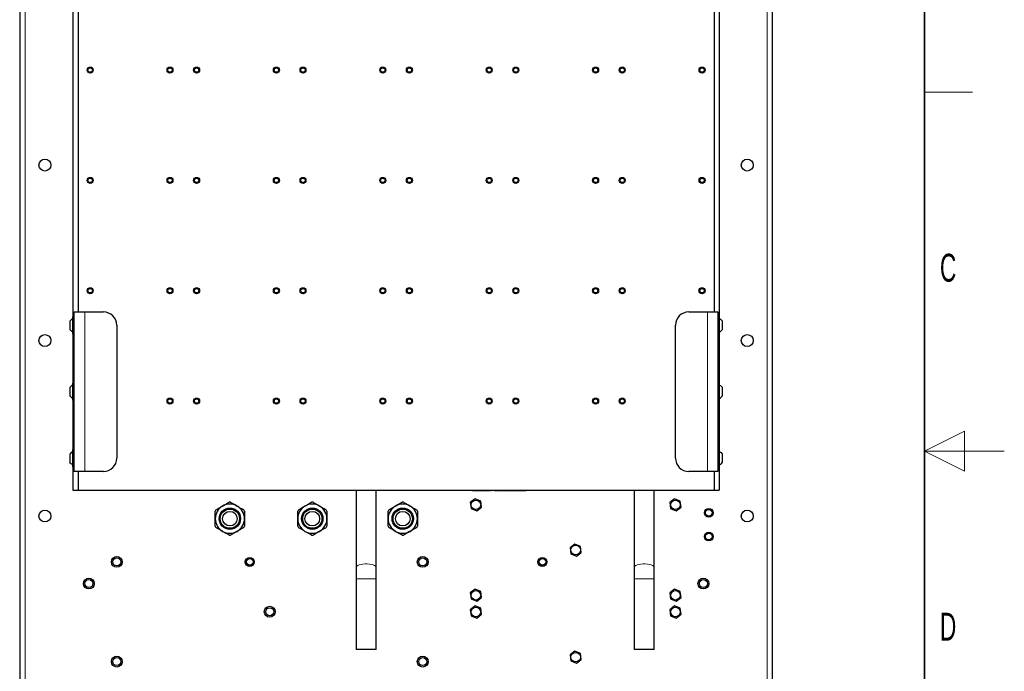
# Model space of a CAD drawing. Header units: millimetres. Extents: x 5 to 418, y 2 to 292.
# Tile 86 of 87: x 295 to 418, y 120 to 201. Entities that reach past the tile are written whole.
import ezdxf

# ---------------------------------------------------------------- set-up
doc = ezdxf.new("R2010")
doc.units = ezdxf.units.MM
doc.layers.add('SLD-0', color=7, linetype='Continuous')
doc.styles.add('SLDTEXTSTYLE0', font='TXT', dxfattribs={"width": 0.605})

msp = doc.modelspace()

# ---------------------------------------------------------------- linework, layer by layer
at = {"color": 7, "linetype": 'Continuous', "lineweight": 25}
for p, q in [((294.6241, 252.0387), (294.6241, 92.8721)), ((388.9574, 92.8721), (388.9574, 252.0387)), ((301.2908, 203.5975), (301.2908, 164.1466)), ((382.2908, 203.5975), (382.2908, 164.1466)), ((301.9574, 203.0387), (301.9574, 164.7054)), ((381.6241, 203.0387), (381.6241, 164.7054)), ((301.4574, 164.7054), (302.7908, 164.7054)), ((301.4574, 144.7054), (301.4574, 164.7054)), ((302.7908, 164.7054), (305.1241, 164.7054)), ((378.4574, 164.7054), (380.7908, 164.7054)), ((380.7908, 164.7054), (382.1241, 164.7054)), ((382.1241, 164.7054), (382.1241, 144.7054)), ((300.9074, 163.5521), (300.9074, 162.5254)), ((301.2574, 164.0721), (301.2574, 162.0054)), ((306.7908, 163.0387), (306.7908, 146.3721)), ((376.7908, 146.3721), (376.7908, 163.0387)), ((382.3241, 162.0054), (382.3241, 164.0721)), ((382.6741, 162.5254), (382.6741, 163.5521)), ((301.2908, 161.9309), (301.2908, 155.8133)), ((382.2908, 161.9309), (382.2908, 155.8133)), ((301.2574, 155.7387), (301.2574, 153.6721)), ((382.3241, 153.6721), (382.3241, 155.7387)), ((300.9074, 155.2187), (300.9074, 154.1921)), ((382.6741, 154.1921), (382.6741, 155.2187)), ((301.2908, 153.5975), (301.2908, 147.4799)), ((382.2908, 153.5975), (382.2908, 147.4799)), ((300.9074, 146.8854), (300.9074, 145.8587)), ((301.2574, 147.4054), (301.2574, 145.3387)), ((382.3241, 145.3387), (382.3241, 147.4054)), ((382.6741, 145.8587), (382.6741, 146.8854)), ((301.2908, 145.2642), (301.2908, 142.3721)), ((302.7908, 144.7054), (301.4574, 144.7054)), ((301.9574, 144.7054), (301.9574, 142.3721)), ((305.1241, 144.7054), (302.7908, 144.7054)), ((380.7908, 144.7054), (378.4574, 144.7054)), ((382.1241, 144.7054), (380.7908, 144.7054)), ((381.6241, 144.7054), (381.6241, 142.3721)), ((382.2908, 145.2642), (382.2908, 142.3721)), ((301.2908, 142.3721), (301.9574, 142.3721)), ((301.9574, 142.3721), (381.6241, 142.3721)), ((336.7908, 142.3721), (336.7908, 132.6865)), ((339.2908, 132.6865), (339.2908, 142.3721)), ((350.6241, 142.3387), (350.6241, 142.3721)), ((350.9574, 142.3387), (350.6241, 142.3387)), ((358.6241, 142.3387), (350.9574, 142.3387)), ((351.3591, 142.3371), (351.3591, 142.3387)), ((351.3591, 142.3371), (351.3725, 142.3371)), ((351.3725, 142.3371), (351.3725, 142.3387)), ((351.4008, 142.3371), (351.4008, 142.3387)), ((351.438, 142.3371), (351.438, 142.3387)), ((351.4446, 142.3371), (351.4446, 142.3387)), ((351.4446, 142.3371), (351.4873, 142.3371)), ((351.4873, 142.3371), (351.4873, 142.3387)), ((351.5344, 142.3371), (351.5344, 142.3387)), ((351.5344, 142.3371), (351.5771, 142.3371)), ((351.5771, 142.3371), (351.5771, 142.3387)), ((351.5899, 142.3371), (351.5899, 142.3387)), ((351.6769, 142.3371), (351.6769, 142.3387)), ((351.7566, 142.3371), (351.7566, 142.3387)), ((351.7908, 142.3371), (351.7908, 142.3387)), ((351.791, 142.3371), (351.791, 142.3387)), ((351.7921, 142.3371), (351.7921, 142.3387)), ((351.8981, 142.3371), (351.8981, 142.3387)), ((352.013, 142.3371), (352.013, 142.3387)), ((352.0296, 142.3371), (352.0296, 142.3387)), ((352.0296, 142.3371), (352.1578, 142.3371)), ((352.1578, 142.3371), (352.1578, 142.3387)), ((352.1578, 142.3371), (352.2048, 142.3371)), ((352.2048, 142.3371), (352.2048, 142.3387)), ((352.2048, 142.3371), (352.3326, 142.3371)), ((352.3326, 142.3371), (352.3326, 142.3387)), ((352.3326, 142.3371), (352.4264, 142.3371)), ((352.4264, 142.3371), (352.4264, 142.3387)), ((352.4264, 142.3371), (352.4617, 142.3371)), ((352.4617, 142.3371), (352.4617, 142.3387)), ((352.4617, 142.3371), (352.4773, 142.3371)), ((352.4773, 142.3371), (352.4773, 142.3387)), ((352.4773, 142.3371), (352.4907, 142.3371)), ((352.4907, 142.3371), (352.4907, 142.3387)), ((352.519, 142.3371), (352.519, 142.3387)), ((352.5562, 142.3371), (352.5562, 142.3387)), ((352.5628, 142.3371), (352.5628, 142.3387)), ((352.5628, 142.3371), (352.6055, 142.3371)), ((352.6055, 142.3371), (352.6055, 142.3387)), ((352.6455, 142.3371), (352.6455, 142.3387)), ((352.6455, 142.3371), (352.6525, 142.3371)), ((352.6525, 142.3371), (352.6525, 142.3387)), ((352.6525, 142.3371), (352.6953, 142.3371)), ((352.6953, 142.3371), (352.6953, 142.3387)), ((352.7081, 142.3371), (352.7081, 142.3387)), ((352.795, 142.3371), (352.795, 142.3387)), ((352.8705, 142.3371), (352.8762, 142.3371)), ((352.8748, 142.3371), (352.8748, 142.3387)), ((352.8762, 142.3371), (352.8762, 142.3387)), ((352.8762, 142.3371), (352.919, 142.3371)), ((352.9089, 142.3371), (352.9089, 142.3387)), ((352.919, 142.3371), (352.9309, 142.3371)), ((353.0104, 142.3371), (353.0104, 142.3387)), ((353.0685, 142.3371), (353.0756, 142.3371)), ((353.0756, 142.3371), (353.0756, 142.3387)), ((353.0756, 142.3371), (353.1184, 142.3371)), ((353.1184, 142.3371), (353.1184, 142.3387)), ((353.1184, 142.3371), (353.1264, 142.3371)), ((353.1264, 142.3371), (353.1264, 142.3387)), ((353.1264, 142.3371), (353.2462, 142.3371)), ((353.2462, 142.3371), (353.2462, 142.3387)), ((353.2462, 142.3371), (353.295, 142.3371)), ((353.295, 142.3371), (353.295, 142.3387)), ((353.2978, 142.3371), (353.2978, 142.3387)), ((353.4047, 142.3371), (353.4047, 142.3387)), ((353.4791, 142.3371), (353.4791, 142.3387)), ((353.5115, 142.3371), (353.5115, 142.3387)), ((353.56, 142.3371), (353.56, 142.3387)), ((353.56, 142.3371), (353.5892, 142.3371)), ((353.6184, 142.3371), (353.6184, 142.3387)), ((353.6184, 142.3371), (353.6611, 142.3371)), ((353.6611, 142.3371), (353.6611, 142.3387)), ((353.738, 142.3371), (353.738, 142.3387)), ((354.0884, 142.3371), (354.0884, 142.3387)), ((354.0884, 142.3371), (354.1312, 142.3371)), ((354.1312, 142.3371), (354.1312, 142.3387)), ((354.191, 142.3371), (354.191, 142.3387)), ((354.1912, 142.3371), (354.1912, 142.3387)), ((354.1923, 142.3371), (354.1923, 142.3387)), ((354.2984, 142.3371), (354.2984, 142.3387)), ((354.4132, 142.3371), (354.4132, 142.3387)), ((354.426, 142.3371), (354.426, 142.3387)), ((354.426, 142.3371), (354.4394, 142.3371)), ((354.4394, 142.3371), (354.4394, 142.3387)), ((354.4677, 142.3371), (354.4677, 142.3387)), ((354.5049, 142.3371), (354.5049, 142.3387)), ((354.5115, 142.3371), (354.5115, 142.3387)), ((354.5115, 142.3371), (354.5542, 142.3371)), ((354.5542, 142.3371), (354.5542, 142.3387)), ((354.6141, 142.3371), (354.6141, 142.3387)), ((354.6141, 142.3371), (354.6568, 142.3371)), ((354.6568, 142.3371), (354.6568, 142.3387)), ((354.7309, 142.3371), (354.7309, 142.3387)), ((354.8083, 142.3371), (354.8083, 142.3387)), ((354.8107, 142.3371), (354.8107, 142.3387)), ((354.8135, 142.3371), (354.8506, 142.3371)), ((354.8506, 142.3371), (354.8506, 142.3387)), ((354.8506, 142.3371), (354.8634, 142.3371)), ((354.8577, 142.3371), (354.8577, 142.3387)), ((354.9531, 142.3371), (354.9531, 142.3387)), ((355.0542, 142.3371), (355.0542, 142.3387)), ((355.0884, 142.3371), (355.0884, 142.3387)), ((355.1839, 142.3371), (355.1839, 142.3387)), ((355.2683, 142.3371), (355.2892, 142.3371)), ((355.285, 142.3371), (355.285, 142.3387)), ((355.295, 142.3371), (355.295, 142.3387)), ((355.295, 142.3371), (355.3186, 142.3371)), ((355.3192, 142.3371), (355.3192, 142.3387)), ((355.3194, 142.3371), (355.3194, 142.3387)), ((355.3205, 142.3371), (355.3205, 142.3387)), ((355.4266, 142.3371), (355.4266, 142.3387)), ((355.5414, 142.3371), (355.5414, 142.3387)), ((355.5515, 142.3371), (355.5515, 142.3387)), ((355.5542, 142.3371), (355.5542, 142.3387)), ((355.5542, 142.3371), (355.5676, 142.3371)), ((355.5676, 142.3371), (355.5676, 142.3387)), ((355.5959, 142.3371), (355.5959, 142.3387)), ((355.6331, 142.3371), (355.6331, 142.3387)), ((355.6397, 142.3371), (355.6397, 142.3387)), ((355.6397, 142.3371), (355.6825, 142.3371)), ((355.6825, 142.3371), (355.6825, 142.3387)), ((355.7295, 142.3371), (355.7295, 142.3387)), ((355.8334, 142.3371), (355.8334, 142.3387)), ((355.8961, 142.3371), (355.8961, 142.3387)), ((355.8961, 142.3371), (355.9389, 142.3371)), ((355.9389, 142.3371), (355.9389, 142.3387)), ((356.0044, 142.3371), (356.0044, 142.3387)), ((356.0258, 142.3371), (356.0258, 142.3387)), ((356.0559, 142.3371), (356.0559, 142.3387)), ((356.1027, 142.3371), (356.1113, 142.3371)), ((356.1113, 142.3371), (356.1113, 142.3387)), ((356.1113, 142.3371), (356.1412, 142.3371)), ((356.1296, 142.3371), (356.1296, 142.3387)), ((356.1412, 142.3371), (356.1455, 142.3371)), ((356.2389, 142.3371), (356.2389, 142.3387)), ((356.3347, 142.3371), (356.3347, 142.3387)), ((356.339, 142.3371), (356.339, 142.3387)), ((356.3833, 142.3371), (356.3833, 142.3387)), ((356.3833, 142.3371), (356.426, 142.3371)), ((356.426, 142.3371), (356.426, 142.3387)), ((356.4749, 142.3371), (356.4749, 142.3387)), ((356.513, 142.3371), (356.5301, 142.3371)), ((356.5372, 142.3371), (356.5372, 142.3387)), ((356.5372, 142.3371), (356.5799, 142.3371)), ((356.5799, 142.3371), (356.5799, 142.3387)), ((356.6089, 142.3371), (356.6089, 142.3387)), ((356.6156, 142.3371), (356.6156, 142.3387)), ((356.6156, 142.3371), (356.6397, 142.3371)), ((356.6397, 142.3371), (356.6397, 142.3387)), ((356.6397, 142.3371), (356.6825, 142.3371)), ((356.6825, 142.3371), (356.6825, 142.3387)), ((356.7166, 142.3371), (356.7166, 142.3387)), ((356.7468, 142.3371), (356.7468, 142.3387)), ((356.7594, 142.3371), (356.7609, 142.3371)), ((356.8021, 142.3371), (356.8021, 142.3387)), ((356.8021, 142.3371), (356.832, 142.3371)), ((356.832, 142.3371), (356.832, 142.3387)), ((356.8349, 142.3371), (356.8349, 142.3387)), ((356.8349, 142.3371), (356.8499, 142.3371)), ((356.8577, 142.3371), (356.8577, 142.3387)), ((356.8577, 142.3371), (356.9004, 142.3371)), ((356.9004, 142.3371), (356.9004, 142.3387)), ((356.9132, 142.3371), (356.9132, 142.3387)), ((357.0002, 142.3371), (357.0002, 142.3387)), ((357.0799, 142.3371), (357.0799, 142.3387)), ((357.0927, 142.3371), (357.0927, 142.3387)), ((357.0927, 142.3371), (357.1061, 142.3371)), ((357.1061, 142.3371), (357.1061, 142.3387)), ((357.1344, 142.3371), (357.1344, 142.3387)), ((357.1716, 142.3371), (357.1716, 142.3387)), ((357.1782, 142.3371), (357.1782, 142.3387)), ((357.1782, 142.3371), (357.2209, 142.3371)), ((357.2209, 142.3371), (357.2209, 142.3387)), ((357.2679, 142.3371), (357.2679, 142.3387)), ((357.2681, 142.3371), (357.2681, 142.3387)), ((357.2693, 142.3371), (357.2693, 142.3387)), ((357.3753, 142.3371), (357.3753, 142.3387)), ((357.4901, 142.3371), (357.4901, 142.3387)), ((357.5243, 142.3371), (357.5243, 142.3387)), ((357.6283, 142.3371), (357.6283, 142.3387)), ((357.691, 142.3371), (357.691, 142.3387)), ((357.691, 142.3371), (357.7337, 142.3371)), ((357.7337, 142.3371), (357.7337, 142.3387)), ((357.7371, 142.3371), (357.7371, 142.3387)), ((357.7438, 142.3371), (357.7438, 142.3387)), ((357.7438, 142.3371), (357.7865, 142.3371)), ((357.785, 142.3371), (357.785, 142.3387)), ((357.9431, 142.3371), (357.9431, 142.3387)), ((358.1013, 142.3371), (358.1013, 142.3387)), ((358.1027, 142.3371), (358.1027, 142.3387)), ((358.9574, 142.3387), (358.6241, 142.3387)), ((358.9574, 142.3387), (358.9574, 142.3721)), ((371.6241, 142.3721), (371.6241, 132.6865)), ((374.1241, 132.6865), (374.1241, 142.3721)), ((381.6241, 142.3721), (382.2908, 142.3721)), ((351.6918, 141.2758), (351.0886, 140.8133)), ((351.0886, 140.8133), (351.1875, 140.0595)), ((352.394, 140.9846), (351.6918, 141.2758)), ((352.493, 140.2309), (352.394, 140.9846)), ((376.6918, 141.2758), (376.0886, 140.8133)), ((376.0886, 140.8133), (376.1875, 140.0595)), ((377.394, 140.9846), (376.6918, 141.2758)), ((377.493, 140.2309), (377.394, 140.9846)), ((351.1875, 140.0595), (351.8897, 139.7684)), ((351.8897, 139.7684), (352.493, 140.2309)), ((376.1875, 140.0595), (376.8897, 139.7684)), ((376.8897, 139.7684), (377.493, 140.2309)), ((364.1918, 135.6091), (363.5886, 135.1466)), ((363.5886, 135.1466), (363.6875, 134.3929)), ((364.894, 135.3179), (364.1918, 135.6091)), ((364.3897, 134.1017), (364.993, 134.5642)), ((364.993, 134.5642), (364.894, 135.3179)), ((363.6875, 134.3929), (364.3897, 134.1017)), ((336.7908, 132.6865), (336.7908, 131.2614)), ((339.2908, 131.2614), (339.2908, 132.6865)), ((371.6241, 132.6865), (371.6241, 131.2614)), ((374.1241, 131.2614), (374.1241, 132.6865)), ((336.7908, 131.2614), (336.7908, 122.3721)), ((339.2908, 122.3721), (339.2908, 131.2614)), ((371.6241, 131.2614), (371.6241, 122.3721)), ((374.1241, 122.3721), (374.1241, 131.2614)), ((351.6918, 129.9424), (351.0886, 129.4799)), ((352.394, 129.6513), (351.6918, 129.9424)), ((352.493, 128.8975), (352.394, 129.6513)), ((376.6918, 129.9424), (376.0886, 129.4799)), ((377.394, 129.6513), (376.6918, 129.9424)), ((377.493, 128.8975), (377.394, 129.6513)), ((351.0886, 129.4799), (351.1875, 128.7262)), ((351.1875, 128.7262), (351.8897, 128.435)), ((351.8897, 128.435), (352.493, 128.8975)), ((376.0886, 129.4799), (376.1875, 128.7262)), ((376.1875, 128.7262), (376.8897, 128.435)), ((376.8897, 128.435), (377.493, 128.8975)), ((351.6918, 127.8424), (351.0886, 127.3799)), ((351.0886, 127.3799), (351.1875, 126.6262)), ((352.394, 127.5513), (351.6918, 127.8424)), ((352.493, 126.7975), (352.394, 127.5513)), ((376.6918, 127.8424), (376.0886, 127.3799)), ((376.0886, 127.3799), (376.1875, 126.6262)), ((377.394, 127.5513), (376.6918, 127.8424)), ((377.493, 126.7975), (377.394, 127.5513)), ((351.1875, 126.6262), (351.8897, 126.335)), ((351.8897, 126.335), (352.493, 126.7975)), ((376.1875, 126.6262), (376.8897, 126.335)), ((376.8897, 126.335), (377.493, 126.7975)), ((339.2908, 122.3721), (336.7908, 122.3721)), ((364.1918, 122.1758), (363.5886, 121.7133)), ((364.894, 121.8846), (364.1918, 122.1758)), ((374.1241, 122.3721), (371.6241, 122.3721)), ((363.5886, 121.7133), (363.6875, 120.9595)), ((363.6875, 120.9595), (364.3897, 120.6684)), ((364.3897, 120.6684), (364.993, 121.1309)), ((364.993, 121.1309), (364.894, 121.8846))]:
    msp.add_line(p, q, dxfattribs=at)
at = {"color": 7, "linetype": 'Continuous', "lineweight": 18}
for p, q in [((295.2908, 252.0387), (295.2908, 92.8721)), ((388.2908, 92.8721), (388.2908, 252.0387)), ((302.7908, 144.7054), (302.7908, 164.7054)), ((380.7908, 164.7054), (380.7908, 144.7054)), ((350.9574, 142.3387), (350.9574, 142.3721)), ((358.6241, 142.3387), (358.6241, 142.3721)), ((339.2908, 131.2614), (336.7908, 131.2614)), ((374.1241, 131.2614), (371.6241, 131.2614))]:
    msp.add_line(p, q, dxfattribs=at)
at = {"color": 7, "linetype": 'Continuous', "lineweight": 18, "flags": 128}
for points in [[(339.2908, 132.6865), (339.2743, 132.7557), (339.202, 132.8448), (339.0754, 132.9264), (338.9004, 132.9969), (338.6852, 133.0528), (338.4399, 133.0917), (338.1759, 133.1115), (337.9056, 133.1115), (337.6416, 133.0917), (337.3963, 133.0528), (337.1811, 132.9969), (337.0062, 132.9264), (336.8795, 132.8448), (336.8072, 132.7557), (336.7908, 132.6865)], [(374.1241, 132.6865), (374.1076, 132.7557), (374.0353, 132.8448), (373.9087, 132.9264), (373.7337, 132.9969), (373.5185, 133.0528), (373.2732, 133.0917), (373.0092, 133.1115), (372.739, 133.1115), (372.475, 133.0917), (372.2297, 133.0528), (372.0145, 132.9969), (371.8395, 132.9264), (371.7129, 132.8448), (371.6406, 132.7557), (371.6241, 132.6865)]]:
    msp.add_lwpolyline(points, dxfattribs=at)
at = {"color": 7, "linetype": 'Continuous', "lineweight": 25}
for centre, radius in [((303.4574, 195.0387), 0.375), ((303.4574, 195.0387), 0.275), ((313.4574, 195.0387), 0.375), ((313.4574, 195.0387), 0.275), ((316.7908, 195.0387), 0.375), ((316.7908, 195.0387), 0.275), ((326.7908, 195.0387), 0.375), ((326.7908, 195.0387), 0.275), ((330.1241, 195.0387), 0.375), ((330.1241, 195.0387), 0.275), ((340.1241, 195.0387), 0.375), ((340.1241, 195.0387), 0.275), ((343.4574, 195.0387), 0.375), ((343.4574, 195.0387), 0.275), ((353.4574, 195.0387), 0.375), ((353.4574, 195.0387), 0.275), ((356.7908, 195.0387), 0.375), ((356.7908, 195.0387), 0.275), ((366.7908, 195.0387), 0.375), ((366.7908, 195.0387), 0.275), ((370.1241, 195.0387), 0.375), ((370.1241, 195.0387), 0.275), ((380.1241, 195.0387), 0.375), ((380.1241, 195.0387), 0.275), ((297.7908, 183.1221), 0.75), ((385.7908, 183.1221), 0.75), ((303.4574, 181.2054), 0.375), ((303.4574, 181.2054), 0.275), ((313.4574, 181.2054), 0.375), ((313.4574, 181.2054), 0.275), ((316.7908, 181.2054), 0.375), ((316.7908, 181.2054), 0.275), ((326.7908, 181.2054), 0.375), ((326.7908, 181.2054), 0.275), ((330.1241, 181.2054), 0.375), ((330.1241, 181.2054), 0.275), ((340.1241, 181.2054), 0.375), ((340.1241, 181.2054), 0.275), ((343.4574, 181.2054), 0.375), ((343.4574, 181.2054), 0.275), ((353.4574, 181.2054), 0.375), ((353.4574, 181.2054), 0.275), ((356.7908, 181.2054), 0.375), ((356.7908, 181.2054), 0.275), ((366.7908, 181.2054), 0.375), ((366.7908, 181.2054), 0.275), ((370.1241, 181.2054), 0.375), ((370.1241, 181.2054), 0.275), ((380.1241, 181.2054), 0.375), ((380.1241, 181.2054), 0.275), ((303.4574, 167.3721), 0.375), ((303.4574, 167.3721), 0.275), ((313.4574, 167.3721), 0.375), ((313.4574, 167.3721), 0.275), ((316.7908, 167.3721), 0.375), ((316.7908, 167.3721), 0.275), ((326.7908, 167.3721), 0.375), ((326.7908, 167.3721), 0.275), ((330.1241, 167.3721), 0.375), ((330.1241, 167.3721), 0.275), ((340.1241, 167.3721), 0.375), ((340.1241, 167.3721), 0.275), ((343.4574, 167.3721), 0.375), ((343.4574, 167.3721), 0.275), ((353.4574, 167.3721), 0.375), ((353.4574, 167.3721), 0.275), ((356.7908, 167.3721), 0.375), ((356.7908, 167.3721), 0.275), ((366.7908, 167.3721), 0.375), ((366.7908, 167.3721), 0.275), ((370.1241, 167.3721), 0.375), ((370.1241, 167.3721), 0.275), ((380.1241, 167.3721), 0.375), ((380.1241, 167.3721), 0.275), ((297.7908, 161.1221), 0.75), ((385.7908, 161.1221), 0.75), ((313.4574, 153.5387), 0.375), ((313.4574, 153.5387), 0.275), ((316.7908, 153.5387), 0.375), ((316.7908, 153.5387), 0.275), ((326.7908, 153.5387), 0.375), ((326.7908, 153.5387), 0.275), ((330.1241, 153.5387), 0.375), ((330.1241, 153.5387), 0.275), ((340.1241, 153.5387), 0.375), ((340.1241, 153.5387), 0.275), ((343.4574, 153.5387), 0.375), ((343.4574, 153.5387), 0.275), ((353.4574, 153.5387), 0.375), ((353.4574, 153.5387), 0.275), ((356.7908, 153.5387), 0.375), ((356.7908, 153.5387), 0.275), ((366.7908, 153.5387), 0.375), ((366.7908, 153.5387), 0.275), ((370.1241, 153.5387), 0.375), ((370.1241, 153.5387), 0.275), ((351.7908, 140.5221), 0.6), ((376.7908, 140.5221), 0.6), ((297.7908, 139.1221), 0.75), ((320.9574, 138.7887), 1.3375), ((320.9574, 138.7887), 1.2083), ((320.9574, 138.7887), 0.9167), ((331.2908, 138.7887), 1.3375), ((331.2908, 138.7887), 1.2083), ((331.2908, 138.7887), 0.9167), ((342.6241, 138.7887), 1.3375), ((342.6241, 138.7887), 1.2083), ((342.6241, 138.7887), 0.9167), ((380.9574, 139.5387), 0.5417), ((380.9574, 139.5387), 0.4167), ((385.7908, 139.1221), 0.75), ((380.9574, 136.5387), 0.5417), ((380.9574, 136.5387), 0.4167), ((364.2908, 134.8554), 0.6), ((306.7908, 133.3721), 0.6833), ((306.7908, 133.3721), 0.5), ((323.4574, 133.3721), 0.5637), ((323.4574, 133.3721), 0.5131), ((323.4574, 133.3721), 0.5), ((323.4574, 133.3721), 0.4167), ((345.1241, 133.3721), 0.6833), ((345.1241, 133.3721), 0.5), ((360.1241, 133.3721), 0.5637), ((360.1241, 133.3721), 0.5131), ((360.1241, 133.3721), 0.5), ((360.1241, 133.3721), 0.4167), ((303.2908, 130.6554), 0.6833), ((303.2908, 130.6554), 0.5), ((380.2908, 130.6554), 0.6833), ((380.2908, 130.6554), 0.5), ((351.7908, 129.1887), 0.6), ((376.7908, 129.1887), 0.6), ((325.9574, 127.1221), 0.6833), ((325.9574, 127.1221), 0.5), ((351.7908, 127.0887), 0.6), ((376.7908, 127.0887), 0.6), ((306.7908, 120.8721), 0.6833), ((306.7908, 120.8721), 0.5), ((345.1241, 120.8721), 0.6833), ((345.1241, 120.8721), 0.5), ((364.2908, 121.4221), 0.6)]:
    msp.add_circle(centre, radius, dxfattribs=at)
for centre, radius, start, end in [((301.3574, 164.0721), 0.1, 0, 180), ((305.1241, 163.0387), 1.6667, 360, 90), ((378.4574, 163.0387), 1.6667, 90, 180), ((382.2241, 164.0721), 0.1, 0, 180), ((301.3574, 162.0054), 0.1, 180, 0), ((382.2241, 162.0054), 0.1, 180, 0), ((301.3574, 155.7387), 0.1, 0, 180), ((382.2241, 155.7387), 0.1, 0, 180), ((301.3574, 153.6721), 0.1, 180, 0), ((382.2241, 153.6721), 0.1, 180, 0), ((301.3574, 147.4054), 0.1, 0, 180), ((382.2241, 147.4054), 0.1, 0, 180), ((305.1241, 146.3721), 1.6667, 270, 360), ((378.4574, 146.3721), 1.6667, 180, 270), ((301.3574, 145.3387), 0.1, 180, 0), ((382.2241, 145.3387), 0.1, 180, 0), ((320.9574, 138.7887), 2.0667, 87.489334, 92.510666), ((331.2908, 138.7887), 2.0667, 87.489334, 92.510666), ((342.6241, 138.7887), 2.0667, 87.489334, 92.510666), ((320.9574, 138.7887), 1.8333, 120, 180), ((320.9574, 138.7887), 2.0667, 147.489334, 152.510666), ((320.9574, 138.7887), 1.8333, 60, 120), ((320.9574, 138.7887), 1.8333, 0, 60), ((320.9574, 138.7887), 2.0667, 27.489334, 32.510666), ((331.2908, 138.7887), 1.8333, 120, 180), ((331.2908, 138.7887), 2.0667, 147.489334, 152.510666), ((331.2908, 138.7887), 1.8333, 60, 120), ((331.2908, 138.7887), 1.8333, 0, 60), ((331.2908, 138.7887), 2.0667, 27.489334, 32.510666), ((342.6241, 138.7887), 1.8333, 120, 180), ((342.6241, 138.7887), 2.0667, 147.489334, 152.510666), ((342.6241, 138.7887), 1.8333, 60, 120), ((342.6241, 138.7887), 1.8333, 0, 60), ((342.6241, 138.7887), 2.0667, 27.489334, 32.510666), ((320.9574, 138.7887), 1.8333, 180, 240), ((320.9574, 138.7887), 1.8333, 300, 0), ((331.2908, 138.7887), 1.8333, 180, 240), ((331.2908, 138.7887), 1.8333, 300, 0), ((342.6241, 138.7887), 1.8333, 180, 240), ((342.6241, 138.7887), 1.8333, 300, 0), ((320.9574, 138.7887), 2.0667, 207.489334, 212.510666), ((320.9574, 138.7887), 1.8333, 240, 300), ((320.9574, 138.7887), 2.0667, 327.489334, 332.510666), ((331.2908, 138.7887), 2.0667, 207.489334, 212.510666), ((331.2908, 138.7887), 1.8333, 240, 300), ((331.2908, 138.7887), 2.0667, 327.489334, 332.510666), ((342.6241, 138.7887), 2.0667, 207.489334, 212.510666), ((342.6241, 138.7887), 1.8333, 240, 300), ((342.6241, 138.7887), 2.0667, 327.489334, 332.510666), ((320.9574, 138.7887), 2.0667, 267.489334, 272.510666), ((331.2908, 138.7887), 2.0667, 267.489334, 272.510666), ((342.6241, 138.7887), 2.0667, 267.489334, 272.510666)]:
    msp.add_arc(centre, radius, start, end, dxfattribs=at)
for points in [[(301.2574, 163.8721), (301.1897, 163.829), (301.0543, 163.7428), (300.9564, 163.6157), (300.9074, 163.5521)], [(382.3241, 163.8721), (382.3918, 163.829), (382.5272, 163.7428), (382.6251, 163.6157), (382.6741, 163.5521)], [(301.2574, 162.2054), (301.1897, 162.2485), (301.0543, 162.3346), (300.9564, 162.4618), (300.9074, 162.5254)], [(382.3241, 162.2054), (382.3918, 162.2485), (382.5272, 162.3346), (382.6251, 162.4618), (382.6741, 162.5254)], [(301.2574, 155.5387), (301.1897, 155.4957), (301.0543, 155.4095), (300.9564, 155.2823), (300.9074, 155.2187)], [(382.3241, 155.5387), (382.3918, 155.4957), (382.5272, 155.4095), (382.6251, 155.2823), (382.6741, 155.2187)], [(301.2574, 153.8721), (301.1897, 153.9151), (301.0543, 154.0013), (300.9564, 154.1285), (300.9074, 154.1921)], [(382.3241, 153.8721), (382.3918, 153.9151), (382.5272, 154.0013), (382.6251, 154.1285), (382.6741, 154.1921)], [(301.2574, 147.2054), (301.1897, 147.1623), (301.0543, 147.0762), (300.9564, 146.949), (300.9074, 146.8854)], [(382.3241, 147.2054), (382.3918, 147.1623), (382.5272, 147.0762), (382.6251, 146.949), (382.6741, 146.8854)], [(301.2574, 145.5387), (301.1897, 145.5818), (301.0543, 145.668), (300.9564, 145.7951), (300.9074, 145.8587)], [(382.3241, 145.5387), (382.3918, 145.5818), (382.5272, 145.668), (382.6251, 145.7951), (382.6741, 145.8587)]]:
    msp.add_open_spline(points, degree=3, dxfattribs=at)
for points, knots in [([(351.3725, 142.3371), (351.3774, 142.3371), (351.3861, 142.3371), (351.3963, 142.3371), (351.4008, 142.3371)], [0, 0, 0, 0, 0.5601157, 1, 1, 1, 1]), ([(351.4008, 142.3371), (351.4056, 142.3371), (351.4152, 142.3371), (351.4263, 142.3371), (351.4295, 142.3371), (351.4306, 142.3371)], [0, 0, 0, 0, 0.39524203, 0.7909078, 1, 1, 1, 1]), ([(351.438, 142.3371), (351.4402, 142.3371), (351.444, 142.3371), (351.4444, 142.3371), (351.4446, 142.3371)], [0, 0, 0, 0, 0.55988773, 1, 1, 1, 1]), ([(351.5771, 142.3371), (351.5805, 142.3371), (351.5865, 142.3371), (351.5889, 142.3371), (351.5899, 142.3371)], [0, 0, 0, 0, 0.55969728, 1, 1, 1, 1]), ([(351.5899, 142.3371), (351.6045, 142.3371), (351.6305, 142.3371), (351.6627, 142.3371), (351.6769, 142.3371)], [0, 0, 0, 0, 0.55997142, 1, 1, 1, 1]), ([(351.6769, 142.3371), (351.688, 142.3371), (351.7102, 142.3371), (351.7379, 142.3371), (351.7543, 142.3371), (351.7558, 142.3371), (351.7566, 142.3371)], [0, 0, 0, 0, 0.28081545, 0.55969018, 0.7796958, 1, 1, 1, 1]), ([(351.7921, 142.3371), (351.7969, 142.3371), (351.8065, 142.3371), (351.8438, 142.3371), (351.8775, 142.3371), (351.8981, 142.3371)], [0, 0, 0, 0, 0.28061317, 0.56083289, 1, 1, 1, 1]), ([(351.8981, 142.3371), (351.9162, 142.3371), (351.9521, 142.3371), (351.9923, 142.3371), (352.0108, 142.3371), (352.0123, 142.3371), (352.013, 142.3371)], [0, 0, 0, 0, 0.27995211, 0.55866091, 0.77899431, 1, 1, 1, 1]), ([(352.4907, 142.3371), (352.4956, 142.3371), (352.5043, 142.3371), (352.5145, 142.3371), (352.519, 142.3371)], [0, 0, 0, 0, 0.5601157, 1, 1, 1, 1]), ([(352.519, 142.3371), (352.5238, 142.3371), (352.5334, 142.3371), (352.5445, 142.3371), (352.5477, 142.3371), (352.5488, 142.3371)], [0, 0, 0, 0, 0.39524203, 0.7909078, 1, 1, 1, 1]), ([(352.5344, 142.3371), (352.5348, 142.3371), (352.5358, 142.3371), (352.5417, 142.3371), (352.5488, 142.3371), (352.549, 142.3371)], [0, 0, 0, 0, 0.49531931, 0.98594375, 1, 1, 1, 1]), ([(352.5562, 142.3371), (352.5584, 142.3371), (352.5622, 142.3371), (352.5626, 142.3371), (352.5628, 142.3371)], [0, 0, 0, 0, 0.55988773, 1, 1, 1, 1]), ([(352.6055, 142.3371), (352.6085, 142.3371), (352.6217, 142.3371), (352.644, 142.3371), (352.6449, 142.3371), (352.6455, 142.3371)], [0, 0, 0, 0, 0.09933583, 0.44858562, 1, 1, 1, 1]), ([(352.6953, 142.3371), (352.6987, 142.3371), (352.7047, 142.3371), (352.7071, 142.3371), (352.7081, 142.3371)], [0, 0, 0, 0, 0.55969728, 1, 1, 1, 1]), ([(352.7081, 142.3371), (352.7227, 142.3371), (352.7487, 142.3371), (352.7809, 142.3371), (352.795, 142.3371)], [0, 0, 0, 0, 0.559971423, 1, 1, 1, 1]), ([(352.795, 142.3371), (352.8062, 142.3371), (352.8284, 142.3371), (352.8561, 142.3371), (352.8725, 142.3371), (352.874, 142.3371), (352.8748, 142.3371)], [0, 0, 0, 0, 0.280815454, 0.55969018, 0.779695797, 1, 1, 1, 1]), ([(352.9089, 142.3371), (352.9098, 142.3371), (352.9116, 142.3371), (352.9344, 142.3371), (352.9697, 142.3371), (352.9968, 142.3371), (353.0104, 142.3371)], [0, 0, 0, 0, 0.28095837, 0.56035189, 0.78038235, 1, 1, 1, 1]), ([(353.0104, 142.3371), (353.0179, 142.3371), (353.0331, 142.3371), (353.0576, 142.3371), (353.0688, 142.3371), (353.0756, 142.3371)], [0, 0, 0, 0, 0.280383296, 0.560560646, 1, 1, 1, 1]), ([(353.2978, 142.3371), (353.2992, 142.3371), (353.3008, 142.3371), (353.329, 142.3371), (353.3498, 142.3371), (353.3764, 142.3371), (353.3952, 142.3371), (353.4047, 142.3371)], [0, 0, 0, 0, 0.499114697, 0.624458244, 0.749553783, 0.874658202, 1, 1, 1, 1]), ([(353.4047, 142.3371), (353.4207, 142.3371), (353.4494, 142.3371), (353.47, 142.3371), (353.4791, 142.3371)], [0, 0, 0, 0, 0.55971572, 1, 1, 1, 1]), ([(353.4791, 142.3371), (353.4905, 142.3371), (353.5109, 142.3371), (353.5113, 142.3371), (353.5115, 142.3371)], [0, 0, 0, 0, 0.55797334, 1, 1, 1, 1]), ([(353.6611, 142.3371), (353.6743, 142.3371), (353.6979, 142.3371), (353.7257, 142.3371), (353.738, 142.3371)], [0, 0, 0, 0, 0.55968587, 1, 1, 1, 1]), ([(354.1923, 142.3371), (354.1971, 142.3371), (354.2067, 142.3371), (354.244, 142.3371), (354.2778, 142.3371), (354.2984, 142.3371)], [0, 0, 0, 0, 0.28061317, 0.56083289, 1, 1, 1, 1]), ([(354.2984, 142.3371), (354.3164, 142.3371), (354.3523, 142.3371), (354.3926, 142.3371), (354.411, 142.3371), (354.4125, 142.3371), (354.4132, 142.3371)], [0, 0, 0, 0, 0.27995211, 0.55866091, 0.77899431, 1, 1, 1, 1]), ([(354.4394, 142.3371), (354.4443, 142.3371), (354.453, 142.3371), (354.4632, 142.3371), (354.4677, 142.3371)], [0, 0, 0, 0, 0.5601157, 1, 1, 1, 1]), ([(354.4677, 142.3371), (354.4725, 142.3371), (354.4821, 142.3371), (354.4932, 142.3371), (354.4964, 142.3371), (354.4975, 142.3371)], [0, 0, 0, 0, 0.39524203, 0.7909078, 1, 1, 1, 1]), ([(354.5049, 142.3371), (354.5071, 142.3371), (354.5109, 142.3371), (354.5113, 142.3371), (354.5115, 142.3371)], [0, 0, 0, 0, 0.55988773, 1, 1, 1, 1]), ([(354.6568, 142.3371), (354.6675, 142.3371), (354.6866, 142.3371), (354.7173, 142.3371), (354.7309, 142.3371)], [0, 0, 0, 0, 0.55946567, 1, 1, 1, 1]), ([(354.7309, 142.3371), (354.7408, 142.3371), (354.7607, 142.3371), (354.7861, 142.3371), (354.8024, 142.3371), (354.8063, 142.3371), (354.8083, 142.3371)], [0, 0, 0, 0, 0.28028633, 0.56018566, 0.77960742, 1, 1, 1, 1]), ([(354.8577, 142.3371), (354.8597, 142.3371), (354.8638, 142.3371), (354.8996, 142.3371), (354.9328, 142.3371), (354.9531, 142.3371)], [0, 0, 0, 0, 0.279926, 0.5600378, 1, 1, 1, 1]), ([(354.9531, 142.3371), (354.9666, 142.3371), (354.9935, 142.3371), (355.028, 142.3371), (355.0473, 142.3371), (355.0519, 142.3371), (355.0542, 142.3371)], [0, 0, 0, 0, 0.28073918, 0.55929692, 0.7793109, 1, 1, 1, 1]), ([(355.0178, 142.3371), (355.0365, 142.3371), (355.0632, 142.3371), (355.0819, 142.3371), (355.0875, 142.3371)], [0, 0, 0, 0, 0.701767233, 1, 1, 1, 1]), ([(355.0884, 142.3371), (355.0905, 142.3371), (355.0946, 142.3371), (355.1304, 142.3371), (355.1636, 142.3371), (355.1839, 142.3371)], [0, 0, 0, 0, 0.279926, 0.5600378, 1, 1, 1, 1]), ([(355.1839, 142.3371), (355.1974, 142.3371), (355.2243, 142.3371), (355.2588, 142.3371), (355.2781, 142.3371), (355.2827, 142.3371), (355.285, 142.3371)], [0, 0, 0, 0, 0.28073918, 0.55929692, 0.7793109, 1, 1, 1, 1]), ([(355.3205, 142.3371), (355.3253, 142.3371), (355.3349, 142.3371), (355.3722, 142.3371), (355.406, 142.3371), (355.4266, 142.3371)], [0, 0, 0, 0, 0.28061317, 0.56083289, 1, 1, 1, 1]), ([(355.4266, 142.3371), (355.4446, 142.3371), (355.4806, 142.3371), (355.5208, 142.3371), (355.5392, 142.3371), (355.5407, 142.3371), (355.5414, 142.3371)], [0, 0, 0, 0, 0.27995211, 0.55866091, 0.77899431, 1, 1, 1, 1]), ([(355.5197, 142.3371), (355.5262, 142.3371), (355.536, 142.3371), (355.5442, 142.3371), (355.5469, 142.3371)], [0, 0, 0, 0, 0.66721043, 1, 1, 1, 1]), ([(355.5676, 142.3371), (355.5725, 142.3371), (355.5812, 142.3371), (355.5914, 142.3371), (355.5959, 142.3371)], [0, 0, 0, 0, 0.5601157, 1, 1, 1, 1]), ([(355.5959, 142.3371), (355.6007, 142.3371), (355.6103, 142.3371), (355.6214, 142.3371), (355.6246, 142.3371), (355.6257, 142.3371)], [0, 0, 0, 0, 0.395242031, 0.790907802, 1, 1, 1, 1]), ([(355.6331, 142.3371), (355.6353, 142.3371), (355.6392, 142.3371), (355.6395, 142.3371), (355.6397, 142.3371)], [0, 0, 0, 0, 0.55988773, 1, 1, 1, 1]), ([(355.6726, 142.3371), (355.6894, 142.3371), (355.7228, 142.3371), (355.7619, 142.3371), (355.7664, 142.3371), (355.7687, 142.3371)], [0, 0, 0, 0, 0.317172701, 0.635107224, 1, 1, 1, 1]), ([(355.6929, 142.3371), (355.7032, 142.3371), (355.7234, 142.3371), (355.741, 142.3371), (355.7457, 142.3371), (355.748, 142.3371)], [0, 0, 0, 0, 0.34315967, 0.67107672, 1, 1, 1, 1]), ([(355.7295, 142.3371), (355.7307, 142.3371), (355.7332, 142.3371), (355.7562, 142.3371), (355.793, 142.3371), (355.8199, 142.3371), (355.8334, 142.3371)], [0, 0, 0, 0, 0.280750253, 0.560277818, 0.780160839, 1, 1, 1, 1]), ([(355.7836, 142.3371), (355.788, 142.3371), (355.795, 142.3371), (355.8118, 142.3371), (355.818, 142.3371)], [0, 0, 0, 0, 0.63315761, 1, 1, 1, 1]), ([(355.8334, 142.3371), (355.8404, 142.3371), (355.8544, 142.3371), (355.8772, 142.3371), (355.889, 142.3371), (355.8961, 142.3371)], [0, 0, 0, 0, 0.28037836, 0.56057659, 1, 1, 1, 1]), ([(355.9526, 142.3371), (355.9636, 142.3371), (355.9865, 142.3371), (356.002, 142.3371), (356.0036, 142.3371), (356.0044, 142.3371)], [0, 0, 0, 0, 0.31772265, 0.65834168, 1, 1, 1, 1]), ([(355.9916, 142.3371), (355.9917, 142.3371), (355.9918, 142.3371), (356.0006, 142.3371), (356.0169, 142.3371), (356.0268, 142.3371), (356.0301, 142.3371)], [0, 0, 0, 0, 0.3180229, 0.63200999, 0.88017146, 1, 1, 1, 1]), ([(356.0258, 142.3371), (356.0314, 142.3371), (356.0413, 142.3371), (356.0515, 142.3371), (356.0559, 142.3371)], [0, 0, 0, 0, 0.5600783, 1, 1, 1, 1]), ([(356.0559, 142.3371), (356.0626, 142.3371), (356.0761, 142.3371), (356.0953, 142.3371), (356.1138, 142.3371), (356.1123, 142.3371), (356.1113, 142.3371)], [0, 0, 0, 0, 0.18743274, 0.37382111, 0.5594622, 1, 1, 1, 1]), ([(356.1296, 142.3371), (356.1295, 142.3371), (356.1295, 142.3371), (356.1521, 142.3371), (356.1956, 142.3371), (356.2245, 142.3371), (356.2389, 142.3371)], [0, 0, 0, 0, 0.28193965, 0.5588842, 0.77894283, 1, 1, 1, 1]), ([(356.2389, 142.3371), (356.252, 142.3371), (356.278, 142.3371), (356.3121, 142.3371), (356.3331, 142.3371), (356.3342, 142.3371), (356.3347, 142.3371)], [0, 0, 0, 0, 0.28099879, 0.56078724, 0.77984255, 1, 1, 1, 1]), ([(356.2964, 142.3371), (356.3012, 142.3371), (356.3108, 142.3371), (356.3425, 142.3371), (356.3694, 142.3371), (356.3833, 142.3371)], [0, 0, 0, 0, 0.32693156, 0.65340473, 1, 1, 1, 1]), ([(356.426, 142.3371), (356.4261, 142.3371), (356.4262, 142.3371), (356.435, 142.3371), (356.4545, 142.3371), (356.4681, 142.3371), (356.4749, 142.3371)], [0, 0, 0, 0, 0.28167989, 0.55978517, 0.77958725, 1, 1, 1, 1]), ([(356.4749, 142.3371), (356.482, 142.3371), (356.4963, 142.3371), (356.5157, 142.3371), (356.5361, 142.3371), (356.5367, 142.3371), (356.5372, 142.3371)], [0, 0, 0, 0, 0.18727275, 0.37436152, 0.56054005, 1, 1, 1, 1]), ([(356.5799, 142.3371), (356.5819, 142.3371), (356.5887, 142.3371), (356.5972, 142.3371), (356.6004, 142.3371), (356.6016, 142.3371)], [0, 0, 0, 0, 0.218013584, 0.729631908, 1, 1, 1, 1]), ([(356.6089, 142.3371), (356.6111, 142.3371), (356.615, 142.3371), (356.6154, 142.3371), (356.6156, 142.3371)], [0, 0, 0, 0, 0.55988773, 1, 1, 1, 1]), ([(356.6825, 142.3371), (356.6889, 142.3371), (356.6956, 142.3371), (356.707, 142.3371), (356.7074, 142.3371)], [0, 0, 0, 0, 0.95773918, 1, 1, 1, 1]), ([(356.7166, 142.3371), (356.7222, 142.3371), (356.7322, 142.3371), (356.7423, 142.3371), (356.7468, 142.3371)], [0, 0, 0, 0, 0.5600783, 1, 1, 1, 1]), ([(356.7468, 142.3371), (356.7535, 142.3371), (356.7669, 142.3371), (356.7862, 142.3371), (356.8046, 142.3371), (356.8031, 142.3371), (356.8021, 142.3371)], [0, 0, 0, 0, 0.18743274, 0.37382111, 0.5594622, 1, 1, 1, 1]), ([(356.9004, 142.3371), (356.9038, 142.3371), (356.9099, 142.3371), (356.9122, 142.3371), (356.9132, 142.3371)], [0, 0, 0, 0, 0.55969728, 1, 1, 1, 1]), ([(356.9132, 142.3371), (356.9278, 142.3371), (356.9538, 142.3371), (356.986, 142.3371), (357.0002, 142.3371)], [0, 0, 0, 0, 0.559971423, 1, 1, 1, 1]), ([(357.0002, 142.3371), (357.0113, 142.3371), (357.0335, 142.3371), (357.0612, 142.3371), (357.0776, 142.3371), (357.0791, 142.3371), (357.0799, 142.3371)], [0, 0, 0, 0, 0.28081545, 0.55969018, 0.7796958, 1, 1, 1, 1]), ([(357.1061, 142.3371), (357.1109, 142.3371), (357.1196, 142.3371), (357.1299, 142.3371), (357.1344, 142.3371)], [0, 0, 0, 0, 0.5601157, 1, 1, 1, 1]), ([(357.1344, 142.3371), (357.1392, 142.3371), (357.1488, 142.3371), (357.1598, 142.3371), (357.1631, 142.3371), (357.1642, 142.3371)], [0, 0, 0, 0, 0.39524203, 0.7909078, 1, 1, 1, 1]), ([(357.1716, 142.3371), (357.1737, 142.3371), (357.1776, 142.3371), (357.178, 142.3371), (357.1782, 142.3371)], [0, 0, 0, 0, 0.559887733, 1, 1, 1, 1]), ([(357.2209, 142.3371), (357.2237, 142.3371), (357.2329, 142.3371), (357.2474, 142.3371), (357.2575, 142.3371)], [0, 0, 0, 0, 0.30439679, 1, 1, 1, 1]), ([(357.2693, 142.3371), (357.2741, 142.3371), (357.2837, 142.3371), (357.321, 142.3371), (357.3547, 142.3371), (357.3753, 142.3371)], [0, 0, 0, 0, 0.28061317, 0.56083289, 1, 1, 1, 1]), ([(357.3753, 142.3371), (357.3933, 142.3371), (357.4293, 142.3371), (357.4695, 142.3371), (357.4879, 142.3371), (357.4894, 142.3371), (357.4901, 142.3371)], [0, 0, 0, 0, 0.27995211, 0.55866091, 0.77899431, 1, 1, 1, 1]), ([(357.4246, 142.3371), (357.4294, 142.3371), (357.439, 142.3371), (357.4763, 142.3371), (357.51, 142.3371), (357.5306, 142.3371)], [0, 0, 0, 0, 0.280613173, 0.560832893, 1, 1, 1, 1]), ([(357.5243, 142.3371), (357.5256, 142.3371), (357.5281, 142.3371), (357.5511, 142.3371), (357.5878, 142.3371), (357.6148, 142.3371), (357.6283, 142.3371)], [0, 0, 0, 0, 0.28075025, 0.56027782, 0.78016084, 1, 1, 1, 1]), ([(357.6283, 142.3371), (357.6353, 142.3371), (357.6492, 142.3371), (357.6721, 142.3371), (357.6838, 142.3371), (357.691, 142.3371)], [0, 0, 0, 0, 0.28037836, 0.56057659, 1, 1, 1, 1]), ([(357.6716, 142.3371), (357.6764, 142.3371), (357.6818, 142.3371), (357.6881, 142.3371), (357.6888, 142.3371)], [0, 0, 0, 0, 0.89274093, 1, 1, 1, 1]), ([(357.7371, 142.3371), (357.7393, 142.3371), (357.7432, 142.3371), (357.7436, 142.3371), (357.7438, 142.3371)], [0, 0, 0, 0, 0.55988773, 1, 1, 1, 1]), ([(357.785, 142.3371), (357.7871, 142.3371), (357.7913, 142.3371), (357.8302, 142.3371), (357.8857, 142.3371), (357.924, 142.3371), (357.9431, 142.3371)], [0, 0, 0, 0, 0.28035303, 0.55950225, 0.77963533, 1, 1, 1, 1]), ([(357.9431, 142.3371), (357.9672, 142.3371), (358.0154, 142.3371), (358.0687, 142.3371), (358.0963, 142.3371), (358.0996, 142.3371), (358.1013, 142.3371)], [0, 0, 0, 0, 0.27959997, 0.55876532, 0.77931029, 1, 1, 1, 1]), ([(320.0408, 140.3764), (320.0862, 140.4027), (320.3649, 140.5636), (320.6382, 140.7214), (320.8669, 140.8534)], [0, 0, 0, 0, 0.16315796, 1, 1, 1, 1]), ([(321.048, 140.8534), (321.1172, 140.8134), (321.3874, 140.6575), (321.6665, 140.4963), (321.8741, 140.3764)], [0, 0, 0, 0, 0.2563327, 1, 1, 1, 1]), ([(330.3741, 140.3764), (330.4196, 140.4027), (330.6983, 140.5636), (330.9715, 140.7214), (331.2002, 140.8534)], [0, 0, 0, 0, 0.163157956, 1, 1, 1, 1]), ([(331.3813, 140.8534), (331.4505, 140.8134), (331.7207, 140.6575), (331.9998, 140.4963), (332.2074, 140.3764)], [0, 0, 0, 0, 0.2563327, 1, 1, 1, 1]), ([(341.7074, 140.3764), (341.7529, 140.4027), (342.0316, 140.5636), (342.3049, 140.7214), (342.5336, 140.8534)], [0, 0, 0, 0, 0.16315796, 1, 1, 1, 1]), ([(342.7146, 140.8534), (342.7839, 140.8134), (343.054, 140.6575), (343.3332, 140.4963), (343.5408, 140.3764)], [0, 0, 0, 0, 0.2563327, 1, 1, 1, 1]), ([(319.1241, 138.7887), (319.1241, 138.8412), (319.1241, 139.163), (319.1241, 139.4786), (319.1241, 139.7427)], [0, 0, 0, 0, 0.16315796, 1, 1, 1, 1]), ([(319.2146, 139.8995), (319.3493, 139.9772), (319.6208, 140.134), (319.9, 140.2952), (320.0408, 140.3764)], [0, 0, 0, 0, 0.49603675, 1, 1, 1, 1]), ([(321.8741, 140.3764), (321.9759, 140.3177), (322.255, 140.1565), (322.5273, 139.9993), (322.7002, 139.8995)], [0, 0, 0, 0, 0.36471845, 1, 1, 1, 1]), ([(322.7908, 139.7427), (322.7908, 139.5872), (322.7908, 139.2737), (322.7908, 138.9512), (322.7908, 138.7887)], [0, 0, 0, 0, 0.496036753, 1, 1, 1, 1]), ([(329.4574, 138.7887), (329.4574, 138.8412), (329.4574, 139.163), (329.4574, 139.4786), (329.4574, 139.7427)], [0, 0, 0, 0, 0.16315796, 1, 1, 1, 1]), ([(329.548, 139.8995), (329.6826, 139.9772), (329.9541, 140.134), (330.2334, 140.2952), (330.3741, 140.3764)], [0, 0, 0, 0, 0.496036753, 1, 1, 1, 1]), ([(332.2074, 140.3764), (332.3092, 140.3177), (332.5883, 140.1565), (332.8606, 139.9993), (333.0336, 139.8995)], [0, 0, 0, 0, 0.36471845, 1, 1, 1, 1]), ([(333.1241, 139.7427), (333.1241, 139.5872), (333.1241, 139.2737), (333.1241, 138.9512), (333.1241, 138.7887)], [0, 0, 0, 0, 0.496036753, 1, 1, 1, 1]), ([(340.7908, 138.7887), (340.7908, 138.8412), (340.7908, 139.163), (340.7908, 139.4786), (340.7908, 139.7427)], [0, 0, 0, 0, 0.16315796, 1, 1, 1, 1]), ([(340.8813, 139.8995), (341.016, 139.9772), (341.2875, 140.134), (341.5667, 140.2952), (341.7074, 140.3764)], [0, 0, 0, 0, 0.49603675, 1, 1, 1, 1]), ([(343.5408, 140.3764), (343.6426, 140.3177), (343.9217, 140.1565), (344.1939, 139.9993), (344.3669, 139.8995)], [0, 0, 0, 0, 0.36471845, 1, 1, 1, 1]), ([(344.4574, 139.7427), (344.4574, 139.5872), (344.4574, 139.2737), (344.4574, 138.9512), (344.4574, 138.7887)], [0, 0, 0, 0, 0.496036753, 1, 1, 1, 1]), ([(319.1241, 137.8348), (319.1241, 137.9903), (319.1241, 138.3038), (319.1241, 138.6262), (319.1241, 138.7887)], [0, 0, 0, 0, 0.49603675, 1, 1, 1, 1]), ([(322.7908, 138.7887), (322.7908, 138.7362), (322.7908, 138.4144), (322.7908, 138.0989), (322.7908, 137.8348)], [0, 0, 0, 0, 0.163157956, 1, 1, 1, 1]), ([(329.4574, 137.8348), (329.4574, 137.9903), (329.4574, 138.3038), (329.4574, 138.6262), (329.4574, 138.7887)], [0, 0, 0, 0, 0.49603675, 1, 1, 1, 1]), ([(333.1241, 138.7887), (333.1241, 138.7362), (333.1241, 138.4144), (333.1241, 138.0989), (333.1241, 137.8348)], [0, 0, 0, 0, 0.163157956, 1, 1, 1, 1]), ([(340.7908, 137.8348), (340.7908, 137.9903), (340.7908, 138.3038), (340.7908, 138.6262), (340.7908, 138.7887)], [0, 0, 0, 0, 0.49603675, 1, 1, 1, 1]), ([(344.4574, 138.7887), (344.4574, 138.7362), (344.4574, 138.4144), (344.4574, 138.0989), (344.4574, 137.8348)], [0, 0, 0, 0, 0.163157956, 1, 1, 1, 1]), ([(320.0408, 137.201), (319.8332, 137.3209), (319.554, 137.482), (319.2839, 137.638), (319.2146, 137.678)], [0, 0, 0, 0, 0.74366725, 1, 1, 1, 1]), ([(320.8669, 136.7241), (320.6939, 136.8239), (320.4217, 136.9811), (320.1426, 137.1422), (320.0408, 137.201)], [0, 0, 0, 0, 0.63528177, 1, 1, 1, 1]), ([(321.8741, 137.201), (321.8286, 137.1748), (321.5499, 137.0139), (321.2767, 136.8561), (321.048, 136.7241)], [0, 0, 0, 0, 0.16315796, 1, 1, 1, 1]), ([(322.7002, 137.678), (322.5656, 137.6002), (322.2941, 137.4435), (322.0148, 137.2823), (321.8741, 137.201)], [0, 0, 0, 0, 0.49603675, 1, 1, 1, 1]), ([(330.3741, 137.201), (330.1665, 137.3209), (329.8874, 137.482), (329.6172, 137.638), (329.548, 137.678)], [0, 0, 0, 0, 0.74366725, 1, 1, 1, 1]), ([(331.2002, 136.7241), (331.0273, 136.8239), (330.755, 136.9811), (330.4759, 137.1422), (330.3741, 137.201)], [0, 0, 0, 0, 0.63528177, 1, 1, 1, 1]), ([(332.2074, 137.201), (332.162, 137.1748), (331.8833, 137.0139), (331.61, 136.8561), (331.3813, 136.7241)], [0, 0, 0, 0, 0.16315796, 1, 1, 1, 1]), ([(333.0336, 137.678), (332.8989, 137.6002), (332.6274, 137.4435), (332.3482, 137.2823), (332.2074, 137.201)], [0, 0, 0, 0, 0.49603675, 1, 1, 1, 1]), ([(341.7074, 137.201), (341.4998, 137.3209), (341.2207, 137.482), (340.9505, 137.638), (340.8813, 137.678)], [0, 0, 0, 0, 0.74366725, 1, 1, 1, 1]), ([(342.5336, 136.7241), (342.3606, 136.8239), (342.0883, 136.9811), (341.8092, 137.1422), (341.7074, 137.201)], [0, 0, 0, 0, 0.63528177, 1, 1, 1, 1]), ([(343.5408, 137.201), (343.4953, 137.1748), (343.2166, 137.0139), (342.9433, 136.8561), (342.7146, 136.7241)], [0, 0, 0, 0, 0.16315796, 1, 1, 1, 1]), ([(344.3669, 137.678), (344.2322, 137.6002), (343.9607, 137.4435), (343.6815, 137.2823), (343.5408, 137.201)], [0, 0, 0, 0, 0.49603675, 1, 1, 1, 1])]:
    msp.add_open_spline(points, degree=3, knots=knots, dxfattribs=at)
at = {"layer": 'SLD-0', "lineweight": 35}
msp.add_line((408, 12), (408, 282.5), dxfattribs=at)
at = {"layer": 'SLD-0', "lineweight": 18}
for p, q in [((408, 192.25), (414, 192.25)), ((413, 149.75), (408, 147.25)), ((413, 144.75), (413, 149.75)), ((418, 147.25), (408, 147.25)), ((408, 147.25), (413, 144.75))]:
    msp.add_line(p, q, dxfattribs=at)

# ---------------------------------------------------------------- texts
at = {"layer": 'SLD-0', "char_height": 3.5, "attachment_point": 2, "style": 'SLDTEXTSTYLE0'}
for s, insert in [('C', (410.9597, 172.0011)), ('D', (410.9597, 127.0011))]:
    msp.add_mtext(s, dxfattribs=dict(at, insert=insert))

doc.saveas('drawing.dxf')
